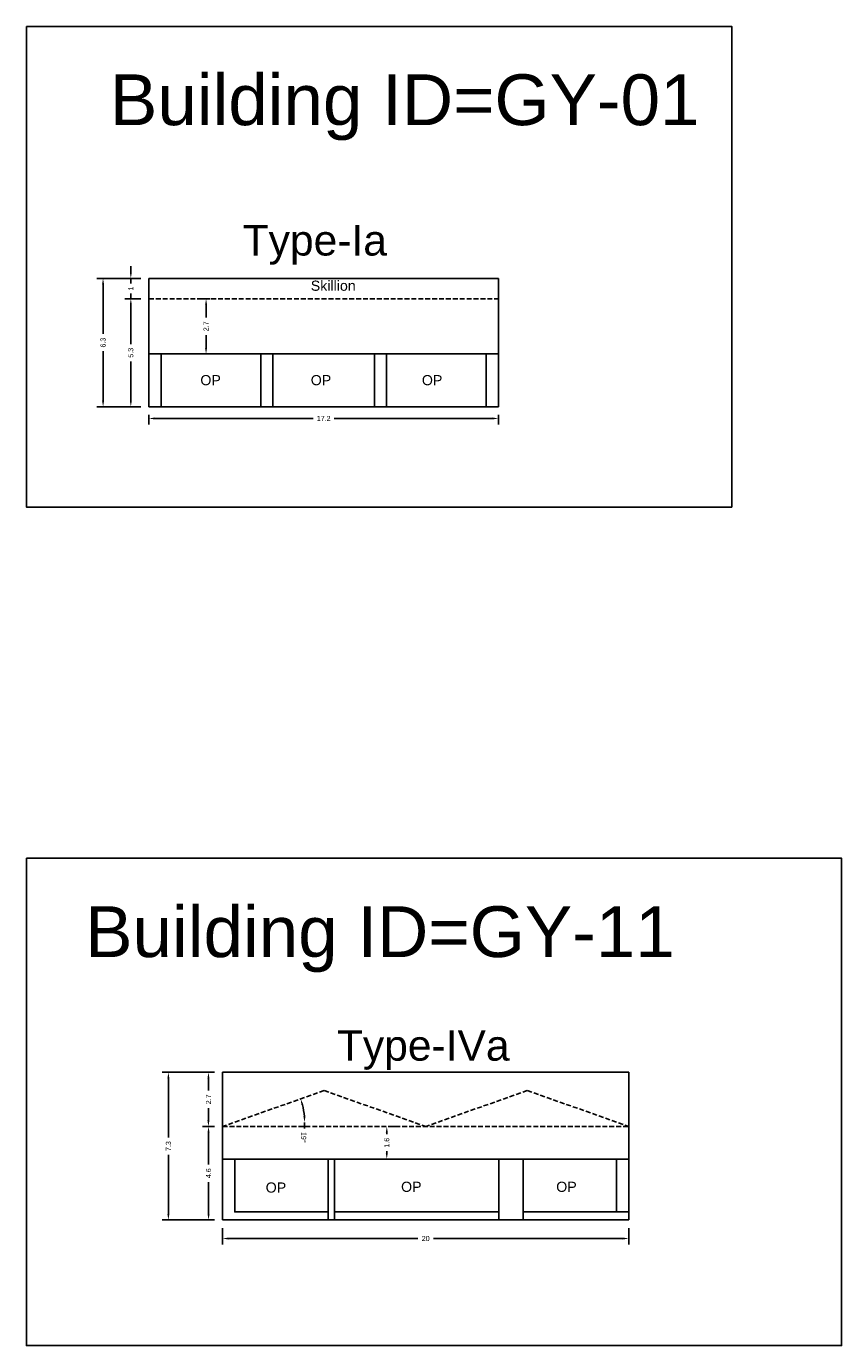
# Model space of a CAD drawing. Header units: metres. Extents: x 3416649 to 3417076, y -6712857 to -6712690.
# Tile 10 of 43: x 3416649 to 3416690, y -6712755 to -6712690. Entities that reach past the tile are written whole.
import ezdxf

# ---------------------------------------------------------------- set-up
doc = ezdxf.new("R2010")
doc.units = ezdxf.units.M
doc.linetypes.add('ACAD_ISO02W100', pattern=[15, 12, -3])
doc.layers.add('Dotted', color=7, linetype='ACAD_ISO02W100', plot=False)
doc.styles.get("Standard").update_dxf_attribs({"font": 'arial.ttf'})
doc.dimstyles.new('ISO-25', dxfattribs={"dimtxt": 0.25, "dimasz": 0.3, "dimexe": 0.3, "dimexo": 0.4, "dimgap": 0.2, "dimtad": 0, "dimdec": 1, "dimdsep": 46, "dimtxsty": 'Standard', "dimcen": 2.5, "dimadec": 0, "dimazin": 0, "dimtfac": 1, "dimtdec": 1, "dimtmove": 0, "dimatfit": 3, "dimfxl": 1, "dimarcsym": 0})

# ---------------------------------------------------------------- blocks, each defined once
blk = doc.blocks.new('*D4')
at = {"color": 0, "lineweight": -2, "transparency": 16777216}
for p, q in [((3416655.421, -6712709.203), (3416655.421, -6712709.676)), ((3416655.721, -6712709.376), (3416663.509, -6712709.376)), ((3416672.321, -6712709.376), (3416664.533, -6712709.376)), ((3416672.621, -6712709.203), (3416672.621, -6712709.676))]:
    blk.add_line(p, q, dxfattribs=at)
at = {"color": 0, "transparency": 16777216}
for points in [[(3416655.721, -6712709.326), (3416655.721, -6712709.426), (3416655.421, -6712709.376)], [(3416672.321, -6712709.326), (3416672.321, -6712709.426), (3416672.621, -6712709.376)]]:
    blk.add_solid(points, dxfattribs=at)
at = {"layer": 'Defpoints', "color": 0, "transparency": 16777216}
for p in [(3416655.421, -6712708.803), (3416672.621, -6712708.803), (3416672.621, -6712709.376)]:
    blk.add_point(p, dxfattribs=at)
at = {"color": 0, "transparency": 16777216, "insert": (3416664.021, -6712709.376), "char_height": 0.25, "attachment_point": 5}
blk.add_mtext('17.2', dxfattribs=at)
blk = doc.blocks.new('*D5')
at = {"color": 0, "lineweight": -2, "transparency": 16777216}
for p, q in [((3416655.021, -6712703.483), (3416654.228, -6712703.483)), ((3416654.528, -6712703.783), (3416654.528, -6712705.716)), ((3416654.528, -6712708.503), (3416654.528, -6712706.571)), ((3416655.021, -6712708.803), (3416654.228, -6712708.803))]:
    blk.add_line(p, q, dxfattribs=at)
at = {"color": 0, "transparency": 16777216}
for points in [[(3416654.478, -6712703.783), (3416654.578, -6712703.783), (3416654.528, -6712703.483)], [(3416654.478, -6712708.503), (3416654.578, -6712708.503), (3416654.528, -6712708.803)]]:
    blk.add_solid(points, dxfattribs=at)
at = {"layer": 'Defpoints', "color": 0, "transparency": 16777216}
for p in [(3416654.528, -6712703.483), (3416655.421, -6712703.483), (3416655.421, -6712708.803)]:
    blk.add_point(p, dxfattribs=at)
at = {"color": 0, "transparency": 16777216, "insert": (3416654.528, -6712706.143), "char_height": 0.25, "attachment_point": 5, "rotation": 90}
blk.add_mtext('5.3', dxfattribs=at)
blk = doc.blocks.new('*D6')
at = {"color": 0, "lineweight": -2, "transparency": 16777216}
for p, q in [((3416655.021, -6712702.483), (3416652.861, -6712702.483)), ((3416653.161, -6712702.783), (3416653.161, -6712705.215)), ((3416653.161, -6712708.503), (3416653.161, -6712706.072)), ((3416655.021, -6712708.803), (3416652.861, -6712708.803))]:
    blk.add_line(p, q, dxfattribs=at)
at = {"color": 0, "transparency": 16777216}
for points in [[(3416653.111, -6712702.783), (3416653.211, -6712702.783), (3416653.161, -6712702.483)], [(3416653.111, -6712708.503), (3416653.211, -6712708.503), (3416653.161, -6712708.803)]]:
    blk.add_solid(points, dxfattribs=at)
at = {"layer": 'Defpoints', "color": 0, "transparency": 16777216}
for p in [(3416653.161, -6712702.483), (3416655.421, -6712702.483), (3416655.421, -6712708.803)]:
    blk.add_point(p, dxfattribs=at)
at = {"color": 0, "transparency": 16777216, "insert": (3416653.161, -6712705.643), "char_height": 0.25, "attachment_point": 5, "rotation": 90}
blk.add_mtext('6.3', dxfattribs=at)
blk = doc.blocks.new('*D7')
at = {"color": 0, "lineweight": -2, "transparency": 16777216}
for p, q in [((3416654.528, -6712702.183), (3416654.528, -6712701.883)), ((3416655.021, -6712702.483), (3416654.228, -6712702.483)), ((3416654.528, -6712702.483), (3416654.528, -6712702.737)), ((3416655.021, -6712703.483), (3416654.228, -6712703.483)), ((3416654.528, -6712703.483), (3416654.528, -6712703.229)), ((3416654.528, -6712703.783), (3416654.528, -6712704.083))]:
    blk.add_line(p, q, dxfattribs=at)
at = {"color": 0, "transparency": 16777216}
for points in [[(3416654.478, -6712702.183), (3416654.578, -6712702.183), (3416654.528, -6712702.483)], [(3416654.478, -6712703.783), (3416654.578, -6712703.783), (3416654.528, -6712703.483)]]:
    blk.add_solid(points, dxfattribs=at)
at = {"layer": 'Defpoints', "color": 0, "transparency": 16777216}
for p in [(3416654.528, -6712702.483), (3416655.421, -6712702.483), (3416655.421, -6712703.483)]:
    blk.add_point(p, dxfattribs=at)
at = {"color": 0, "transparency": 16777216, "insert": (3416654.528, -6712702.983), "char_height": 0.25, "attachment_point": 5, "rotation": 90}
blk.add_mtext('1', dxfattribs=at)
blk = doc.blocks.new('*D8')
at = {"color": 0, "lineweight": -2, "transparency": 16777216}
for p, q in [((3416658.432, -6712703.483), (3416657.932, -6712703.483)), ((3416658.232, -6712703.783), (3416658.232, -6712704.414)), ((3416658.232, -6712705.903), (3416658.232, -6712705.273)), ((3416658.432, -6712706.203), (3416657.932, -6712706.203))]:
    blk.add_line(p, q, dxfattribs=at)
at = {"color": 0, "transparency": 16777216}
for points in [[(3416658.182, -6712703.783), (3416658.282, -6712703.783), (3416658.232, -6712703.483)], [(3416658.182, -6712705.903), (3416658.282, -6712705.903), (3416658.232, -6712706.203)]]:
    blk.add_solid(points, dxfattribs=at)
at = {"layer": 'Defpoints', "color": 0, "transparency": 16777216}
for p in [(3416658.232, -6712703.483), (3416658.832, -6712703.483), (3416658.832, -6712706.203)]:
    blk.add_point(p, dxfattribs=at)
at = {"color": 0, "transparency": 16777216, "insert": (3416658.232, -6712704.843), "char_height": 0.25, "attachment_point": 5, "rotation": 90}
blk.add_mtext('2.7', dxfattribs=at)
blk = doc.blocks.new('*D71')
at = {"color": 0, "lineweight": -2, "transparency": 16777216}
for start, end in [(4.94529, 14.54868), (355.05471, 0)]:
    blk.add_arc((3416659.608, -6712744.017), 3.477, start, end, dxfattribs=at)
at = {"color": 0, "transparency": 16777216}
for points in [[(3416662.926, -6712743.158), (3416663.022, -6712743.129), (3416662.886, -6712742.856)], [(3416663.122, -6712743.715), (3416663.022, -6712743.719), (3416663.085, -6712744.017)]]:
    blk.add_solid(points, dxfattribs=at)
at = {"layer": 'Defpoints', "color": 0, "transparency": 16777216}
for p in [(3416664.043, -6712742.447), (3416662.996, -6712743.235), (3416659.043, -6712744.017), (3416679.043, -6712744.017), (3416659.043, -6712744.217)]:
    blk.add_point(p, dxfattribs=at)
at = {"color": 0, "transparency": 16777216, "insert": (3416663.035, -6712744.748), "char_height": 0.25, "attachment_point": 5, "rotation": 265.05471}
blk.add_mtext('19°', dxfattribs=at)
blk = doc.blocks.new('*D72')
at = {"color": 0, "lineweight": -2, "transparency": 16777216}
for p, q in [((3416658.643, -6712744.217), (3416658.053, -6712744.217)), ((3416658.353, -6712744.517), (3416658.353, -6712746.084)), ((3416658.353, -6712748.517), (3416658.353, -6712746.949)), ((3416658.643, -6712748.817), (3416658.053, -6712748.817))]:
    blk.add_line(p, q, dxfattribs=at)
at = {"color": 0, "transparency": 16777216}
for points in [[(3416658.303, -6712744.517), (3416658.403, -6712744.517), (3416658.353, -6712744.217)], [(3416658.303, -6712748.517), (3416658.403, -6712748.517), (3416658.353, -6712748.817)]]:
    blk.add_solid(points, dxfattribs=at)
at = {"layer": 'Defpoints', "color": 0, "transparency": 16777216}
for p in [(3416658.353, -6712744.217), (3416659.043, -6712744.217), (3416659.043, -6712748.817)]:
    blk.add_point(p, dxfattribs=at)
at = {"color": 0, "transparency": 16777216, "insert": (3416658.353, -6712746.517), "char_height": 0.25, "attachment_point": 5, "rotation": 90}
blk.add_mtext('4.6', dxfattribs=at)
blk = doc.blocks.new('*D73')
at = {"color": 0, "lineweight": -2, "transparency": 16777216}
for p, q in [((3416658.643, -6712741.547), (3416658.048, -6712741.547)), ((3416658.348, -6712741.847), (3416658.348, -6712742.452)), ((3416658.348, -6712743.917), (3416658.348, -6712743.311)), ((3416658.643, -6712744.217), (3416658.048, -6712744.217))]:
    blk.add_line(p, q, dxfattribs=at)
at = {"color": 0, "transparency": 16777216}
for points in [[(3416658.298, -6712741.847), (3416658.398, -6712741.847), (3416658.348, -6712741.547)], [(3416658.298, -6712743.917), (3416658.398, -6712743.917), (3416658.348, -6712744.217)]]:
    blk.add_solid(points, dxfattribs=at)
at = {"layer": 'Defpoints', "color": 0, "transparency": 16777216}
for p in [(3416658.348, -6712741.547), (3416659.043, -6712741.547), (3416659.043, -6712744.217)]:
    blk.add_point(p, dxfattribs=at)
at = {"color": 0, "transparency": 16777216, "insert": (3416658.348, -6712742.882), "char_height": 0.25, "attachment_point": 5, "rotation": 90}
blk.add_mtext('2.7', dxfattribs=at)
blk = doc.blocks.new('*D74')
at = {"color": 0, "lineweight": -2, "transparency": 16777216}
for p, q in [((3416658.643, -6712741.547), (3416656.077, -6712741.547)), ((3416656.377, -6712741.847), (3416656.377, -6712744.755)), ((3416656.377, -6712748.517), (3416656.377, -6712745.608)), ((3416658.643, -6712748.817), (3416656.077, -6712748.817))]:
    blk.add_line(p, q, dxfattribs=at)
at = {"color": 0, "transparency": 16777216}
for points in [[(3416656.327, -6712741.847), (3416656.427, -6712741.847), (3416656.377, -6712741.547)], [(3416656.327, -6712748.517), (3416656.427, -6712748.517), (3416656.377, -6712748.817)]]:
    blk.add_solid(points, dxfattribs=at)
at = {"layer": 'Defpoints', "color": 0, "transparency": 16777216}
for p in [(3416656.377, -6712741.547), (3416659.043, -6712741.547), (3416659.043, -6712748.817)]:
    blk.add_point(p, dxfattribs=at)
at = {"color": 0, "transparency": 16777216, "insert": (3416656.377, -6712745.182), "char_height": 0.25, "attachment_point": 5, "rotation": 90}
blk.add_mtext('7.3', dxfattribs=at)
blk = doc.blocks.new('*D75')
at = {"color": 0, "lineweight": -2, "transparency": 16777216}
for p, q in [((3416659.043, -6712749.217), (3416659.043, -6712750.03)), ((3416679.043, -6712749.217), (3416679.043, -6712750.03)), ((3416659.343, -6712749.73), (3416668.663, -6712749.73)), ((3416678.743, -6712749.73), (3416669.424, -6712749.73))]:
    blk.add_line(p, q, dxfattribs=at)
at = {"color": 0, "transparency": 16777216}
for points in [[(3416659.343, -6712749.68), (3416659.343, -6712749.78), (3416659.043, -6712749.73)], [(3416678.743, -6712749.68), (3416678.743, -6712749.78), (3416679.043, -6712749.73)]]:
    blk.add_solid(points, dxfattribs=at)
at = {"layer": 'Defpoints', "color": 0, "transparency": 16777216}
for p in [(3416659.043, -6712748.817), (3416679.043, -6712748.817), (3416679.043, -6712749.73)]:
    blk.add_point(p, dxfattribs=at)
at = {"color": 0, "transparency": 16777216, "insert": (3416669.043, -6712749.73), "char_height": 0.25, "attachment_point": 5}
blk.add_mtext('20', dxfattribs=at)
blk = doc.blocks.new('*D76')
at = {"color": 0, "lineweight": -2, "transparency": 16777216}
for p, q in [((3416667.128, -6712744.517), (3416667.128, -6712744.601)), ((3416667.528, -6712744.217), (3416667.428, -6712744.217)), ((3416667.128, -6712745.517), (3416667.128, -6712745.432)), ((3416667.528, -6712745.817), (3416667.428, -6712745.817))]:
    blk.add_line(p, q, dxfattribs=at)
at = {"color": 0, "transparency": 16777216}
for points in [[(3416667.078, -6712744.517), (3416667.178, -6712744.517), (3416667.128, -6712744.217)], [(3416667.078, -6712745.517), (3416667.178, -6712745.517), (3416667.128, -6712745.817)]]:
    blk.add_solid(points, dxfattribs=at)
at = {"layer": 'Defpoints', "color": 0, "transparency": 16777216}
for p in [(3416667.128, -6712744.217), (3416667.128, -6712744.217), (3416667.128, -6712745.817)]:
    blk.add_point(p, dxfattribs=at)
at = {"color": 0, "transparency": 16777216, "insert": (3416667.128, -6712745.017), "char_height": 0.25, "attachment_point": 5, "rotation": 90}
blk.add_mtext('1.6', dxfattribs=at)

msp = doc.modelspace()

# ---------------------------------------------------------------- hatches: boundary and pattern name
h = msp.add_hatch()
h.set_pattern_fill('ANGLE', color=256)
h.set_pattern_definition([(0, (0, 0), (0, 6.985), [5.08, -1.905]), (90, (0, 0), (-6.985, 4e-16), [5.08, -1.905])])
h.paths.add_polyline_path([(3416677.756, -6712702.899), (3416677.304, -6712702.899), (3416677.304, -6712710.77), (3416677.756, -6712710.77)])
h.paths.add_polyline_path([(3416677.756, -6712702.419), (3416677.304, -6712702.419), (3416677.304, -6712702.899), (3416677.756, -6712702.899)])
h.paths.add_polyline_path([(3416677.756, -6712702.119), (3416677.304, -6712702.119), (3416677.304, -6712702.419), (3416677.756, -6712702.419)])
h.paths.add_polyline_path([(3416677.756, -6712701.216), (3416677.304, -6712701.216), (3416677.304, -6712702.119), (3416677.756, -6712702.119)])

# ---------------------------------------------------------------- linework, layer by layer
for points in [[(3416649.386, -6712690.082), (3416684.108, -6712690.082), (3416684.108, -6712713.738), (3416649.386, -6712713.738)], [(3416656.021, -6712706.203), (3416660.921, -6712706.203), (3416660.921, -6712708.803), (3416656.021, -6712708.803)], [(3416649.386, -6712731.019), (3416689.518, -6712731.019), (3416689.518, -6712754.999), (3416649.386, -6712754.999)], [(3416659.643, -6712745.817), (3416664.249, -6712745.817), (3416664.249, -6712748.417), (3416659.643, -6712748.417)], [(3416664.549, -6712745.817), (3416672.637, -6712745.817), (3416672.637, -6712748.417), (3416664.549, -6712748.417)]]:
    msp.add_lwpolyline(points, close=True)
for points in [[(3416655.421, -6712702.483), (3416655.421, -6712708.803)], [(3416655.421, -6712702.483), (3416672.621, -6712702.483)], [(3416672.621, -6712702.483), (3416672.621, -6712708.803)], [(3416655.421, -6712706.203), (3416672.621, -6712706.203)], [(3416656.021, -6712706.203), (3416656.021, -6712708.803)], [(3416660.921, -6712706.203), (3416660.921, -6712708.803)], [(3416661.521, -6712706.203), (3416661.521, -6712708.803)], [(3416666.521, -6712706.203), (3416666.521, -6712708.803)], [(3416667.121, -6712706.203), (3416667.121, -6712708.803)], [(3416672.021, -6712706.203), (3416672.021, -6712708.803)], [(3416655.421, -6712708.803), (3416672.621, -6712708.803)], [(3416659.043, -6712741.547), (3416659.043, -6712748.817)], [(3416679.043, -6712741.547), (3416659.043, -6712741.547)], [(3416679.043, -6712741.547), (3416679.043, -6712748.817)], [(3416659.043, -6712745.817), (3416679.043, -6712745.817)], [(3416659.643, -6712745.817), (3416659.643, -6712748.417)], [(3416664.249, -6712748.817), (3416664.249, -6712745.817)], [(3416664.549, -6712748.817), (3416664.549, -6712745.817)], [(3416672.637, -6712748.817), (3416672.637, -6712745.817)], [(3416673.837, -6712748.817), (3416673.837, -6712745.817)], [(3416678.443, -6712745.817), (3416678.443, -6712748.417)], [(3416659.643, -6712748.417), (3416664.249, -6712748.417)], [(3416664.549, -6712748.417), (3416672.637, -6712748.417)], [(3416673.837, -6712748.417), (3416679.043, -6712748.417)], [(3416659.043, -6712748.817), (3416679.043, -6712748.817)]]:
    msp.add_lwpolyline(points)
at = {"layer": 'Dotted', "ltscale": 0.02}
for points in [[(3416655.421, -6712703.483), (3416672.621, -6712703.483)], [(3416664.043, -6712742.447), (3416659.043, -6712744.217)], [(3416664.043, -6712742.447), (3416669.043, -6712744.217)], [(3416674.043, -6712742.447), (3416669.043, -6712744.217)], [(3416674.043, -6712742.447), (3416679.043, -6712744.217)], [(3416659.043, -6712744.217), (3416679.043, -6712744.217)]]:
    msp.add_lwpolyline(points, dxfattribs=at)

# ---------------------------------------------------------------- texts
at = {"attachment_point": 1}
for s, width, heights, insert, char_height in [('Building ID=GY-01', 67.86454, [0.517], (3416653.503, -6712692.443), 2.5), ('Type-Ia ', 9.99112, [0.517], (3416660.033, -6712699.859), 1.5), ('Skillion', 1.17554, [0], (3416663.385, -6712702.592), 0.5), ('OP', 1.17554, [0], (3416657.951, -6712707.24), 0.5), ('OP', 1.17554, [0], (3416663.385, -6712707.24), 0.5), ('OP', 1.17554, [0], (3416668.855, -6712707.24), 0.5), ('Building ID=GY-11', 67.86454, [0.517], (3416652.283, -6712733.38), 2.5), ('Type-IVa ', 9.99112, [0.517], (3416664.672, -6712739.477), 1.5), ('OP', 1.17554, [0], (3416661.166, -6712746.97), 0.5), ('OP', 1.17554, [0], (3416667.831, -6712746.934), 0.5), ('OP', 1.17554, [0], (3416675.469, -6712746.934), 0.5)]:
    msp.add_mtext_dynamic_manual_height_columns(s, width=width, gutter_width=12.5, heights=heights, dxfattribs=dict(at, insert=insert, char_height=char_height))

# ---------------------------------------------------------------- dimensions: what is measured, and where the dimension line sits
for base, p1, p2, picture, middle in [((3416654.528, -6712702.483), (3416655.421, -6712703.483), (3416655.421, -6712702.483), '*D7', (3416654.528, -6712702.983)), ((3416653.161, -6712702.483), (3416655.421, -6712708.803), (3416655.421, -6712702.483), '*D6', (3416653.161, -6712705.643)), ((3416654.528, -6712703.483), (3416655.421, -6712708.803), (3416655.421, -6712703.483), '*D5', (3416654.528, -6712706.143)), ((3416658.232, -6712703.483), (3416658.832, -6712706.203), (3416658.832, -6712703.483), '*D8', (3416658.232, -6712704.843)), ((3416656.377, -6712741.547), (3416659.043, -6712748.817), (3416659.043, -6712741.547), '*D74', (3416656.377, -6712745.182)), ((3416658.348, -6712741.547), (3416659.043, -6712744.217), (3416659.043, -6712741.547), '*D73', (3416658.348, -6712742.882)), ((3416658.353, -6712744.217), (3416659.043, -6712748.817), (3416659.043, -6712744.217), '*D72', (3416658.353, -6712746.517))]:
    dim = msp.add_linear_dim(base=base, p1=p1, p2=p2, angle=90, dimstyle='ISO-25')
    dim.commit()
    dim.dimension.update_dxf_attribs({"geometry": picture, "text_midpoint": middle})
for base, p1, p2, picture, middle in [((3416672.621, -6712709.376), (3416655.421, -6712708.803), (3416672.621, -6712708.803), '*D4', (3416664.021, -6712709.376)), ((3416679.043, -6712749.73), (3416659.043, -6712748.817), (3416679.043, -6712748.817), '*D75', (3416669.043, -6712749.73))]:
    dim = msp.add_linear_dim(base=base, p1=p1, p2=p2, dimstyle='ISO-25')
    dim.commit()
    dim.dimension.update_dxf_attribs({"geometry": picture, "text_midpoint": middle})
dim = msp.add_angular_dim_2l(base=(3416662.996, -6712743.235), line1=((3416659.043, -6712744.017), (3416679.043, -6712744.017)), line2=((3416664.043, -6712742.447), (3416659.043, -6712744.217)), dimstyle='ISO-25')
dim.commit()
dim.dimension.update_dxf_attribs({"geometry": '*D71', "text_midpoint": (3416663.035, -6712744.748)})
dim = msp.add_linear_dim(base=(3416667.128, -6712744.217), p1=(3416667.128, -6712745.817), p2=(3416667.128, -6712744.217), angle=90, dimstyle='ISO-25')
dim.commit()
dim.dimension.update_dxf_attribs({"geometry": '*D76', "text_midpoint": (3416667.128, -6712745.017), "dimtype": 160})

doc.saveas('drawing.dxf')
